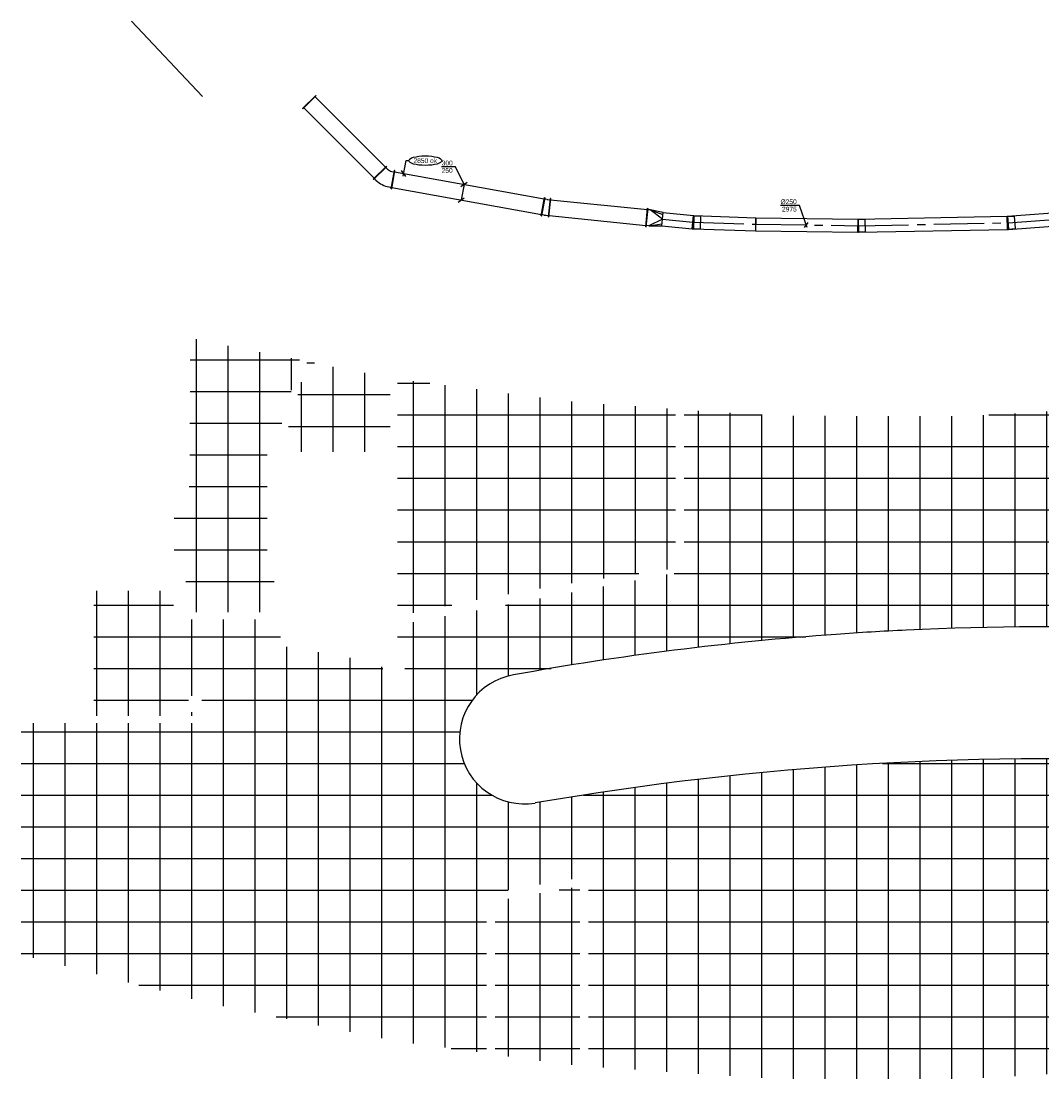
# Model space of a CAD drawing. Extents: x -238422 to 258194, y -34825 to 126331.
# Tile 155 of 239: x 6815 to 26152, y -25860 to -5823. Entities that reach past the tile are written whole.
import ezdxf
from ezdxf.enums import TextEntityAlignment as Align

# ---------------------------------------------------------------- set-up
doc = ezdxf.new("R2010")
doc.units = 0
doc.header["$LTSCALE"] = 50
doc.linetypes.add('CENTER2', pattern=[28.575, 19.05, -3.175, 3.175, -3.175])
doc.layers.get('0').update_dxf_attribs({"linetype": 'CONTINUOUS'})
for name, color, linetype in [('45 Plafond 2D arcering', 7, 'CONTINUOUS'), ('lMcht aanvoer bestaand', 1, 'CONTINUOUS'), ('lMcht aanvoer bestaand_PR', 1, 'CONTINUOUS'), ('lucht aanvoer bestaand', 8, 'CONTINUOUS'), ('lucht aanvoer bestaand_HL', 1, 'CONTINUOUS')]:
    doc.layers.add(name, color=color, linetype=linetype)
doc.styles.add('BURO-018', font='ARIAL.TTF', dxfattribs={"height": 90})

# ---------------------------------------------------------------- blocks, each defined once
blk = doc.blocks.new('etgcdfgw')
at = {"color": 8}
blk.add_line((10253, 67798), (8904, 69226), dxfattribs=at)
at = {"layer": '45 Plafond 2D arcering', "color": 8, "linetype": 'Continuous'}
for p, q in [((37651, 58155), (37651, 63388)), ((38251, 58038), (38251, 63481)), ((10135, 58031), (10135, 63201)), ((36451, 58387), (36451, 63203)), ((37051, 58271), (37051, 63295)), ((10735, 58031), (10735, 63073)), ((11335, 58031), (11335, 62957)), ((34650, 50367), (34650, 62926)), ((34909, 62965), (35475, 62965)), ((35250, 50459), (35250, 63018)), ((35640, 62966), (38630, 62966)), ((35851, 58504), (35851, 63110)), ((10014, 62811), (12091, 62811)), ((11935, 62237), (11935, 62841)), ((12229, 62750), (12373, 62750)), ((33450, 57307), (33450, 62741)), ((34050, 57012), (34050, 62833)), ((12724, 61070), (12724, 62678)), ((13324, 61070), (13324, 62561)), ((32250, 57447), (32250, 62557)), ((32850, 57381), (32850, 62649)), ((12124, 61070), (12124, 62386)), ((13947, 62365), (14557, 62365)), ((14251, 58015), (14251, 62405)), ((14851, 58141), (14851, 62328)), ((30993, 62365), (35475, 62365)), ((31050, 57559), (31050, 62374)), ((31650, 57506), (31650, 62466)), ((35640, 62366), (38630, 62366)), ((10014, 62211), (11928, 62211)), ((12056, 62150), (13807, 62150)), ((15451, 58260), (15451, 62251)), ((16051, 58372), (16051, 62174)), ((29850, 57646), (29850, 62191)), ((30450, 57606), (30450, 62283)), ((16651, 58478), (16651, 62096)), ((17251, 58577), (17251, 62019)), ((17851, 58670), (17851, 61967)), ((18451, 58757), (18451, 61929)), ((28049, 59303), (28049, 61950)), ((28650, 57707), (28650, 62008)), ((29250, 57680), (29250, 62100)), ((13947, 61765), (19212, 61765)), ((19051, 58836), (19051, 61891)), ((19377, 61765), (20855, 61765)), ((19650, 57364), (19650, 61845)), ((20250, 57431), (20250, 61805)), ((20850, 57492), (20850, 61766)), ((21450, 57546), (21450, 61748)), ((22050, 57594), (22050, 61747)), ((22650, 57636), (22650, 61745)), ((23250, 57672), (23250, 61744)), ((23850, 57701), (23850, 61742)), ((24450, 57724), (24450, 61741)), ((25050, 57740), (25050, 61759)), ((25151, 61765), (26489, 61765)), ((25650, 57750), (25650, 61796)), ((26250, 57754), (26250, 61833)), ((26655, 61766), (28289, 61766)), ((26849, 59364), (26849, 61875)), ((27449, 59337), (27449, 61913)), ((28454, 61765), (35475, 61765)), ((35640, 61766), (38630, 61766)), ((10013, 61611), (11755, 61611)), ((11883, 61550), (13807, 61550)), ((13947, 61165), (19212, 61165)), ((19377, 61165), (26489, 61165)), ((26655, 61166), (28289, 61166)), ((28454, 61165), (35475, 61165)), ((35640, 61166), (38630, 61166)), ((10013, 61011), (11478, 61011)), ((13947, 60565), (19212, 60565)), ((19377, 60565), (26489, 60565)), ((26654, 60566), (28289, 60566)), ((28454, 60565), (35475, 60565)), ((35640, 60566), (38630, 60566)), ((9995, 60411), (11478, 60411)), ((13947, 59965), (19212, 59965)), ((19377, 59965), (26489, 59965)), ((26654, 59966), (28289, 59966)), ((28454, 59965), (35475, 59965)), ((35640, 59966), (38630, 59966)), ((9713, 59811), (11478, 59811)), ((13947, 59365), (19212, 59365)), ((19377, 59365), (26489, 59365)), ((26806, 59366), (28289, 59366)), ((28454, 59365), (35475, 59365)), ((35640, 59366), (38630, 59366)), ((39785, 59364), (39785, 56609)), ((40385, 59364), (40385, 56701)), ((40985, 59364), (40985, 56793)), ((41585, 59364), (41585, 56885)), ((9715, 59211), (11478, 59211)), ((26850, 57752), (26850, 59150)), ((27450, 57743), (27450, 59137)), ((28050, 57728), (28050, 59125)), ((39370, 58949), (42003, 58949)), ((13947, 58765), (18515, 58765)), ((19050, 57290), (19050, 58740)), ((19188, 58765), (35475, 58765)), ((35640, 58766), (38630, 58766)), ((9932, 58611), (11611, 58611)), ((17850, 57124), (17850, 58515)), ((18450, 57210), (18450, 58627)), ((8250, 56065), (8250, 58431)), ((8850, 56065), (8850, 58432)), ((9450, 56065), (9450, 58433)), ((17250, 57030), (17250, 58402)), ((35850, 50552), (35850, 58335)), ((39370, 58349), (42003, 58349)), ((8192, 58165), (9699, 58165)), ((13947, 58165), (14973, 58165)), ((15989, 58165), (36700, 58165)), ((16050, 56822), (16050, 58177)), ((16650, 56931), (16650, 58290)), ((36450, 50644), (36450, 58215)), ((37593, 58166), (38630, 58166)), ((14850, 49780), (14850, 57952)), ((15450, 56469), (15450, 58064)), ((37050, 50736), (37050, 58096)), ((37650, 50828), (37650, 57976)), ((10050, 56444), (10050, 57891)), ((10650, 50567), (10650, 57891)), ((11250, 50446), (11250, 57891)), ((14250, 49861), (14250, 57839)), ((38250, 50921), (38250, 57857)), ((38850, 51013), (38850, 57737)), ((39370, 57749), (42003, 57749)), ((8192, 57565), (11730, 57565)), ((13947, 57565), (21679, 57565)), ((30972, 57565), (39130, 57565)), ((11850, 50324), (11850, 57375)), ((12450, 50202), (12450, 57270)), ((13050, 50080), (13050, 57165)), ((39370, 57149), (42003, 57149)), ((8192, 56965), (13665, 56965)), ((13650, 49959), (13650, 56994)), ((14086, 56965), (16854, 56965)), ((34099, 56965), (39130, 56965)), ((41586, 51433), (41586, 56743)), ((42186, 51526), (42186, 56835)), ((39370, 56549), (39390, 56549)), ((40386, 51249), (40386, 56560)), ((40986, 51341), (40986, 56651)), ((8192, 56365), (9986, 56365)), ((10236, 56365), (15364, 56365)), ((34432, 56365), (39130, 56365)), ((39722, 56458), (42552, 56458)), ((39786, 51157), (39786, 56468)), ((10050, 56065), (10050, 56134)), ((7050, 51484), (7050, 55925)), ((7650, 51328), (7650, 55925)), ((8250, 51172), (8250, 55925)), ((8850, 51016), (8850, 55925)), ((9450, 50860), (9450, 55925)), ((10050, 50704), (10050, 55925)), ((6815, 55765), (15127, 55765)), ((34421, 55765), (39130, 55765)), ((39295, 55858), (42576, 55858)), ((6815, 55165), (15209, 55165)), ((22650, 49188), (22650, 55136)), ((23136, 55165), (29516, 55165)), ((23250, 49188), (23250, 55172)), ((23850, 49188), (23850, 55201)), ((24450, 49188), (24450, 55224)), ((25050, 49207), (25050, 55240)), ((25650, 49242), (25650, 55250)), ((26250, 49277), (26250, 55254)), ((26850, 49313), (26850, 55252)), ((27450, 49348), (27450, 55243)), ((28050, 49384), (28050, 55228)), ((28650, 53642), (28650, 55207)), ((29250, 53602), (29250, 55180)), ((29850, 53561), (29850, 55146)), ((30450, 53521), (30450, 55106)), ((34050, 50275), (34050, 55163)), ((34053, 55165), (39130, 55165)), ((39295, 55258), (42600, 55258)), ((20250, 49245), (20250, 54931)), ((20850, 49205), (20850, 54992)), ((21450, 49188), (21450, 55046)), ((22050, 49188), (22050, 55095)), ((31050, 53481), (31050, 55059)), ((31650, 53441), (31650, 55006)), ((32250, 49998), (32250, 54947)), ((15450, 49700), (15450, 54788)), ((18450, 49364), (18450, 54710)), ((19050, 49324), (19050, 54790)), ((19650, 49285), (19650, 54864)), ((32850, 50090), (32850, 54882)), ((33450, 50183), (33450, 54868)), ((6815, 54565), (15729, 54565)), ((17250, 52973), (17250, 54531)), ((17469, 54565), (39130, 54565)), ((17850, 49404), (17850, 54624)), ((39295, 54658), (42624, 54658)), ((16050, 52767), (16050, 54435)), ((16650, 52870), (16650, 54431)), ((6815, 53965), (39130, 53965)), ((39295, 54058), (42647, 54058)), ((6815, 53365), (28289, 53365)), ((28454, 53365), (30533, 53365)), ((28650, 49437), (28650, 53484)), ((29250, 49531), (29250, 53452)), ((29850, 49625), (29850, 53414)), ((30450, 49719), (30450, 53372)), ((31050, 49813), (31050, 53324)), ((32047, 53365), (39130, 53365)), ((39295, 53458), (42671, 53458)), ((31650, 49907), (31650, 53272)), ((6815, 52765), (16043, 52765)), ((16650, 49532), (16650, 52704)), ((17010, 52766), (17398, 52766)), ((17250, 49451), (17250, 52807)), ((17564, 52765), (28289, 52765)), ((28454, 52765), (31882, 52765)), ((32047, 52765), (39130, 52765)), ((39295, 52858), (42695, 52858)), ((16050, 49613), (16050, 52601)), ((6815, 52165), (15633, 52165)), ((15798, 52166), (17398, 52166)), ((17564, 52165), (28289, 52165)), ((28454, 52165), (31882, 52165)), ((32047, 52165), (39130, 52165)), ((39295, 52258), (42719, 52258)), ((6815, 51565), (15633, 51565)), ((15798, 51566), (17398, 51566)), ((17564, 51565), (28289, 51565)), ((28454, 51565), (31882, 51565)), ((32047, 51565), (39130, 51565)), ((39295, 51658), (42723, 51658)), ((9045, 50965), (15633, 50965)), ((15798, 50966), (17398, 50966)), ((17564, 50965), (28289, 50965)), ((28454, 50965), (31882, 50965)), ((32047, 50965), (38542, 50965)), ((11646, 50365), (15633, 50365)), ((15798, 50366), (17398, 50366)), ((17564, 50365), (28289, 50365)), ((28454, 50365), (31882, 50365)), ((32047, 50365), (34639, 50365)), ((14962, 49765), (15633, 49765)), ((15798, 49766), (17398, 49766)), ((17564, 49765), (28289, 49765)), ((28454, 49765), (30747, 49765))]:
    blk.add_line(p, q, dxfattribs=at)
for centre, radius, start, end in [((26325, 504), 57250, 82.9142, 92.747), ((26325, 504), 57250, 94.0762, 100.2467), ((26325, 504), 57250, 92.747, 94.0762), ((33223, 56087), 1241, 263.0081, 82.3722), ((16350, 55628), 1231, 99.7419, 279.5441), ((26326, -2035), 57289, 86.9422, 99.8219), ((26326, -2037), 57292, 85.6199, 86.9424), ((26326, -2037), 57292, 83.2386, 85.6199)]:
    blk.add_arc(centre, radius, start, end, dxfattribs=at)
blk = doc.blocks.new('*U84')
at = {"color": 0, "ltscale": 10}
for p, q in [((-9, 177, -2975), (28, 203, -2975)), ((18, 226, -2975), (14, 223, -2975)), ((14, 223, -2975), (215, -63, -2975)), ((18, 226, -2975), (219, -60, -2975)), ((-145, 175, -2975), (-140, 175, -2975)), ((-145, -175, -2975), (-145, 175, -2975)), ((-140, -175, -2975), (-140, 175, -2975)), ((-95, 150, -2975), (-140, 150, -2975)), ((-145, -175, -2975), (-140, -175, -2975)), ((-95, -150, -2975), (-140, -150, -2975)), ((164, -69, -2975), (200, -43, -2975)), ((219, -60, -2975), (215, -63, -2975))]:
    blk.add_line(p, q, dxfattribs=at)
for radius in [150, 450]:
    blk.add_arc((-95, 300, -2975), radius, 270, 305, dxfattribs=at)
at = {"layer": 'lMcht aanvoer bestaand_PR', "color": 1, "style": 'BURO-018'}
blk.add_attdef('POSNR', text='', height=90, dxfattribs=at).set_placement((0, 0), align=Align.MIDDLE)
blk = doc.blocks.new('*U85')
at = {"color": 0, "ltscale": 10}
for p, q in [((0, 175, -2975), (5, 175, -2975)), ((0, -175, -2975), (0, 175, -2975)), ((5, -175, -2975), (5, 175, -2975)), ((5, 150, -2975), (1892, 150, -2975)), ((1897, 175, -2975), (1892, 175, -2975)), ((1892, -175, -2975), (1892, 175, -2975)), ((1897, -175, -2975), (1897, 175, -2975)), ((0, -175, -2975), (5, -175, -2975)), ((5, -150, -2975), (1892, -150, -2975)), ((1897, -175, -2975), (1892, -175, -2975))]:
    blk.add_line(p, q, dxfattribs=at)
at = {"layer": 'lMcht aanvoer bestaand_PR', "color": 1, "style": 'BURO-018'}
blk.add_attdef('POSNR', text='', height=90, dxfattribs=at).set_placement((0, 0), align=Align.MIDDLE)
blk = doc.blocks.new('*U86')
at = {"color": 0, "ltscale": 10}
for p, q in [((-62, 175, -2975), (-57, 175, -2975)), ((-62, -175, -2975), (-62, 175, -2975)), ((-57, -175, -2975), (-57, 175, -2975)), ((-12, 150, -2975), (-57, 150, -2975)), ((0, 150, -2975), (45, 154, -2975)), ((48, 179, -2975), (43, 179, -2975)), ((43, 179, -2975), (70, -170, -2975)), ((48, 179, -2975), (75, -170, -2975)), ((-62, -175, -2975), (-57, -175, -2975)), ((-12, -150, -2975), (-57, -150, -2975)), ((24, -149, -2975), (68, -145, -2975)), ((75, -170, -2975), (70, -170, -2975))]:
    blk.add_line(p, q, dxfattribs=at)
for radius in [150, 450]:
    blk.add_arc((-12, 300, -2975), radius, 270, 274.5, dxfattribs=at)
at = {"layer": 'lMcht aanvoer bestaand_PR', "color": 1, "style": 'BURO-018'}
blk.add_attdef('POSNR', text='', height=90, dxfattribs=at).set_placement((0, 0), align=Align.MIDDLE)
blk = doc.blocks.new('*U87')
at = {"color": 0, "ltscale": 10}
for p, q in [((0, 175, -2975), (5, 175, -2975)), ((0, -175, -2975), (0, 175, -2975)), ((5, -175, -2975), (5, 175, -2975)), ((5, 150, -2975), (2887, 150, -2975)), ((2892, 175, -2975), (2887, 175, -2975)), ((2887, -175, -2975), (2887, 175, -2975)), ((2892, -175, -2975), (2892, 175, -2975)), ((0, -175, -2975), (5, -175, -2975)), ((5, -150, -2975), (2887, -150, -2975)), ((2892, -175, -2975), (2887, -175, -2975))]:
    blk.add_line(p, q, dxfattribs=at)
at = {"layer": 'lMcht aanvoer bestaand_PR', "color": 1, "style": 'BURO-018'}
blk.add_attdef('POSNR', text='', height=90, dxfattribs=at).set_placement((0, 0), align=Align.MIDDLE)
blk = doc.blocks.new('*U88')
at = {"color": 0, "ltscale": 10}
for p, q in [((0, 175, -2975), (5, 175, -2975)), ((0, -175, -2975), (0, 175, -2975)), ((5, -175, -2975), (5, 175, -2975)), ((5, 150, -2975), (1848, 150, -2975)), ((1853, 175, -2975), (1848, 175, -2975)), ((1848, -175, -2975), (1848, 175, -2975)), ((1853, -175, -2975), (1853, 175, -2975)), ((0, -175, -2975), (5, -175, -2975)), ((5, -150, -2975), (1848, -150, -2975)), ((1853, -175, -2975), (1848, -175, -2975))]:
    blk.add_line(p, q, dxfattribs=at)
at = {"layer": 'lMcht aanvoer bestaand_PR', "color": 1, "style": 'BURO-018'}
blk.add_attdef('POSNR', text='', height=90, dxfattribs=at).set_placement((0, 0), align=Align.MIDDLE)
blk = doc.blocks.new('*U89')
at = {"color": 0, "ltscale": 10}
for p, q in [((-5, 175, -2975), (0, 175, -2975)), ((-5, -175, -2975), (-5, 175, -2975)), ((0, -175, -2975), (0, 175, -2975)), ((45, 150, -2975), (0, 150, -2975)), ((290, 0, -2975), (45, 150, -2975)), ((45, 150, -2975), (290, 88, -2975)), ((290, 125, -2975), (45, 150, -2975)), ((290, 0, -2975), (45, -150, -2975)), ((295, 125, -2975), (290, 125, -2975)), ((290, -125, -2975), (290, 125, -2975)), ((295, -125, -2975), (295, 125, -2975)), ((-5, -175, -2975), (0, -175, -2975)), ((45, -150, -2975), (0, -150, -2975)), ((45, -150, -2975), (290, -88, -2975)), ((45, -150, -2975), (290, -125, -2975)), ((295, -125, -2975), (290, -125, -2975))]:
    blk.add_line(p, q, dxfattribs=at)
at = {"layer": 'lMcht aanvoer bestaand_PR', "color": 1, "style": 'BURO-018'}
blk.add_attdef('POSNR', text='', height=90, dxfattribs=at).set_placement((0, 0), align=Align.MIDDLE)
blk = doc.blocks.new('*U90')
at = {"color": 0, "ltscale": 10}
for p, q in [((-9, -125, -2975), (-9, 125, -2975)), ((0, 119, -2975), (125, 128, -2975)), ((0, 125, -2975), (17, -124, -2975)), ((0, 119, -2975), (17, -118, -2975)), ((125, 128, -2975), (142, -109, -2975)), ((17, -118, -2975), (142, -109, -2975))]:
    blk.add_line(p, q, dxfattribs=at)
for radius in [125, 375]:
    blk.add_arc((-9, 250, -2975), radius, 270, 274, dxfattribs=at)
at = {"layer": 'lucht aanvoer bestaand_HL', "linetype": 'CENTER2'}
blk.add_arc((-9, 250, -2975), 250, 270, 274, dxfattribs=at)
at = {"layer": 'lMcht aanvoer bestaand_PR', "color": 1, "style": 'BURO-018'}
blk.add_attdef('POSNR', text='', height=90, dxfattribs=at).set_placement((0, 0), align=Align.MIDDLE)
blk = doc.blocks.new('*U91')
at = {"color": 0, "ltscale": 10}
for p, q in [((0, 125, -2975), (573, 125, -2975)), ((0, -125, -2975), (0, 125, -2975)), ((573, 125, -2975), (573, -125, -2975)), ((0, -125, -2975), (573, -125, -2975))]:
    blk.add_line(p, q, dxfattribs=at)
at = {"layer": 'lucht aanvoer bestaand_HL', "linetype": 'CENTER2'}
blk.add_line((0, 0, -2975), (573, 0, -2975), dxfattribs=at)
at = {"layer": 'lMcht aanvoer bestaand_PR', "color": 1, "style": 'BURO-018'}
blk.add_attdef('POSNR', text='', height=90, dxfattribs=at).set_placement((0, 0), align=Align.MIDDLE)
blk = doc.blocks.new('*U92')
at = {"color": 0, "ltscale": 10}
for p, q in [((0, 125, -2975), (1175, 125, -2975)), ((0, -125, -2975), (0, 125, -2975)), ((1175, 125, -2975), (1175, -125, -2975)), ((0, -125, -2975), (1175, -125, -2975))]:
    blk.add_line(p, q, dxfattribs=at)
at = {"layer": 'lucht aanvoer bestaand_HL', "linetype": 'CENTER2'}
blk.add_line((0, 0, -2975), (1175, 0, -2975), dxfattribs=at)
at = {"layer": 'lMcht aanvoer bestaand_PR', "color": 1, "style": 'BURO-018'}
blk.add_attdef('POSNR', text='', height=90, dxfattribs=at).set_placement((0, 0), align=Align.MIDDLE)
blk = doc.blocks.new('*U93')
at = {"color": 0, "ltscale": 10}
for p, q in [((-4, 125, -2975), (0, 125, -2975)), ((-4, -125, -2975), (-4, 125, -2975)), ((0, 125, -2975), (9, -125, -2975)), ((0, 119, -2975), (125, 123, -2975)), ((0, 119, -2975), (9, -119, -2975)), ((125, 123, -2975), (133, -114, -2975)), ((9, -119, -2975), (133, -114, -2975))]:
    blk.add_line(p, q, dxfattribs=at)
blk.add_arc((-4, 250, -2975), 375, 270, 272, dxfattribs=at)
at = {"layer": 'lucht aanvoer bestaand_HL', "linetype": 'CENTER2'}
blk.add_arc((-4, 250, -2975), 250, 270, 272, dxfattribs=at)
at = {"layer": 'lMcht aanvoer bestaand_PR', "color": 1, "style": 'BURO-018'}
blk.add_attdef('POSNR', text='', height=90, dxfattribs=at).set_placement((0, 0), align=Align.MIDDLE)
blk = doc.blocks.new('*U94')
at = {"color": 0, "ltscale": 10}
for p, q in [((0, 125, -2975), (1934, 125, -2975)), ((0, -125, -2975), (0, 125, -2975)), ((1934, 125, -2975), (1934, -125, -2975)), ((0, -125, -2975), (1934, -125, -2975))]:
    blk.add_line(p, q, dxfattribs=at)
at = {"layer": 'lucht aanvoer bestaand_HL', "linetype": 'CENTER2'}
blk.add_line((0, 0, -2975), (1934, 0, -2975), dxfattribs=at)
at = {"layer": 'lMcht aanvoer bestaand_PR', "color": 1, "style": 'BURO-018'}
blk.add_attdef('POSNR', text='', height=90, dxfattribs=at).set_placement((0, 0), align=Align.MIDDLE)
blk = doc.blocks.new('*U95')
at = {"color": 0, "ltscale": 10}
for p, q in [((-7, -125, -2975), (-7, 125, -2975)), ((0, 119, -2975), (125, 125, -2975)), ((0, 125, -2975), (13, -124, -2975)), ((0, 119, -2975), (13, -118, -2975)), ((125, 125, -2975), (138, -112, -2975)), ((13, -118, -2975), (138, -112, -2975))]:
    blk.add_line(p, q, dxfattribs=at)
for radius in [125, 375]:
    blk.add_arc((-7, 250, -2975), radius, 270, 273, dxfattribs=at)
at = {"layer": 'lucht aanvoer bestaand_HL', "linetype": 'CENTER2'}
blk.add_arc((-7, 250, -2975), 250, 270, 273, dxfattribs=at)
at = {"layer": 'lMcht aanvoer bestaand_PR', "color": 1, "style": 'BURO-018'}
blk.add_attdef('POSNR', text='', height=90, dxfattribs=at).set_placement((0, 0), align=Align.MIDDLE)
blk = doc.blocks.new('*U96')
at = {"color": 0, "ltscale": 10}
for p, q in [((0, 125, -2975), (2822, 125, -2975)), ((0, -125, -2975), (0, 125, -2975)), ((2822, 125, -2975), (2822, -125, -2975)), ((0, -125, -2975), (2822, -125, -2975))]:
    blk.add_line(p, q, dxfattribs=at)
at = {"layer": 'lucht aanvoer bestaand_HL', "linetype": 'CENTER2'}
blk.add_line((0, 0, -2975), (2822, 0, -2975), dxfattribs=at)
at = {"layer": 'lMcht aanvoer bestaand_PR', "color": 1, "style": 'BURO-018'}
blk.add_attdef('POSNR', text='', height=90, dxfattribs=at).set_placement((0, 0), align=Align.MIDDLE)
blk = doc.blocks.new('*U97')
at = {"color": 0, "ltscale": 10}
for p, q in [((0, 125, -2975), (1406, 125, -2975)), ((0, -125, -2975), (0, 125, -2975)), ((1406, 125, -2975), (1406, -125, -2975)), ((0, -125, -2975), (1406, -125, -2975))]:
    blk.add_line(p, q, dxfattribs=at)
at = {"layer": 'lucht aanvoer bestaand_HL', "linetype": 'CENTER2'}
blk.add_line((0, 0, -2975), (1406, 0, -2975), dxfattribs=at)
at = {"layer": 'lMcht aanvoer bestaand_PR', "color": 1, "style": 'BURO-018'}
blk.add_attdef('POSNR', text='', height=90, dxfattribs=at).set_placement((0, 0), align=Align.MIDDLE)
blk = doc.blocks.new('*U109')
at = {"layer": 'lMcht aanvoer bestaand', "color": 0, "ltscale": 10}
for p, q in [((-164, 335), (-424, 335)), ((0, 0), (-164, 335)), ((-58, -40), (58, 40)), ((0, 0), (-53, -295)), ((-111, -336), (5, -255))]:
    blk.add_line(p, q, dxfattribs=at)
at = {"layer": 'lMcht aanvoer bestaand', "color": 0, "style": 'BURO-018'}
for s, p in [('300', (-424, 360)), ('250', (-424, 220))]:
    blk.add_text(s, height=90, dxfattribs=at).set_placement(p)
blk = doc.blocks.new('*U110')
at = {"layer": 'lMcht aanvoer bestaand', "color": 0, "ltscale": 10}
for p, q in [((-130, 370), (-488, 370)), ((18, -50), (-130, 370)), ((-36, -50), (36, 50))]:
    blk.add_line(p, q, dxfattribs=at)
at = {"layer": 'lMcht aanvoer bestaand', "color": 0, "style": 'BURO-018'}
for s, p in [('%%c250', (-488, 395)), ('2975', (-460, 255))]:
    blk.add_text(s, height=90, dxfattribs=at).set_placement(p)
blk = doc.blocks.new('*U113')
at = {"layer": 'lMcht aanvoer bestaand', "color": 0, "ltscale": 10}
for p, q in [((-9, -49), (44, 244)), ((44, 244), (94, 244)), ((40, -58), (-40, 58))]:
    blk.add_line(p, q, dxfattribs=at)
blk.add_ellipse((408, 244), major_axis=(314, 0), ratio=0.286888, dxfattribs=at)
at = {"layer": 'lMcht aanvoer bestaand', "color": 0, "style": 'BURO-018'}
blk.add_text('2850 ok', height=90, dxfattribs=at).set_placement((184, 199))

msp = doc.modelspace()

# ---------------------------------------------------------------- block references
msp.add_blockref('etgcdfgw', (0, -75048.63578))
at = {"layer": 'lMcht aanvoer bestaand'}
for name, p in [('*U113', (14063.73552, -8709.34997, 2975)), ('*U109', (15205.50701, -8915.63996, 2975)), ('*U110', (21689.25138, -9684.17771, 2975))]:
    msp.add_blockref(name, p, dxfattribs=at)
at = {"layer": 'lucht aanvoer bestaand', "color": 4}
for name, p, rotation in [('*U85', (12272.13438, -7355.40884, 2975), 315.0000000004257), ('*U84', (13716.08567, -8799.36013, 2975), 315.0000000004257), ('*U87', (13858.47902, -8824.46792, 2975), 349.7490576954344), ('*U86', (16764.98938, -9350.09997, 2975), 349.7490576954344), ('*U88', (16826.46838, -9356.2916, 2975), 354.2126516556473), ('*U89', (18674.67169, -9543.61294, 2975), 354.2126516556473), ('*U97', (25511.47058, -9642.23379, 2975), 4.27648239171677), ('*U91', (18968.16807, -9573.35974, 2975), 354.2126516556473), ('*U90', (19546.56936, -9631.98257, 2975), 354.2126516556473), ('*U92', (19555.29511, -9632.25486, 2975), 358.1122450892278), ('*U94', (20734.24203, -9671.07425, 2975), 359.2139072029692), ('*U93', (22672.23654, -9697.66503, 2975), 359.2139072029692), ('*U96', (22676.59556, -9697.57266, 2975), 1.111387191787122), ('*U95', (25504.93743, -9642.70339, 2975), 1.111387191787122)]:
    msp.add_blockref(name, p, dxfattribs=dict(at, rotation=rotation))

doc.saveas('drawing.dxf')
